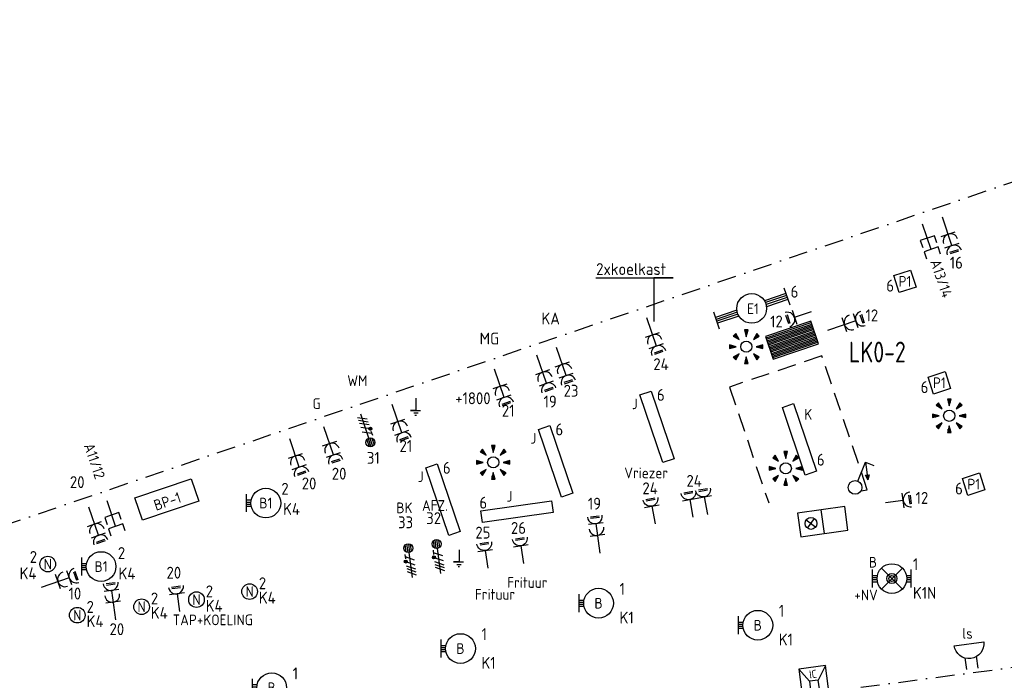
# Model space of a CAD drawing. Header units: millimetres. Extents: x -26318 to 195000, y -34446 to 95000.
# Tile 21 of 22: x 60619 to 77172, y 46559 to 57662. Entities that reach past the tile are written whole.
import ezdxf
from ezdxf.enums import TextEntityAlignment as Align

# ---------------------------------------------------------------- set-up
doc = ezdxf.new("R2010")
doc.units = ezdxf.units.MM
doc.header["$LTSCALE"] = 100
doc.linetypes.add('B0702', pattern=[4.6875, 3.125, -1.5625])
doc.linetypes.add('DASHDOT2', pattern=[12.7, 6.35, -3.175, 0, -3.175])
for name, color, linetype in [('EB62205-_ATTRIB', 2, 'Continuous'), ('EB63101-_ATTRIB', 2, 'Continuous'), ('EB63103-_ATTRIB', 2, 'Continuous'), ('EB63105-_ATTRIB', 2, 'Continuous'), ('EB63109-_ATTRIB', 2, 'Continuous'), ('EB6411--_ATTRIB', 2, 'Continuous'), ('EB6422--_ATTRIB', 2, 'Continuous'), ('EB6441--_ATTRIB', 2, 'Continuous'), ('EL61303-_WANDGOOT', 3, 'Continuous'), ('EL62205-_KRACHT-KAST', 3, 'Continuous'), ('EL63101-_LICHT-ARM', 3, 'Continuous'), ('EL63102-_LICHT-SCH', 3, 'Continuous'), ('EL63103-_LICHT-WCD230V', 3, 'Continuous'), ('EL63105-_LICHT-KAST', 3, 'Continuous'), ('EL63109-_LICHT-ASP400V', 3, 'Continuous'), ('EL63501-_NOODVRL-ARM', 3, 'Continuous'), ('EL6411--_DEURBEL', 3, 'Continuous'), ('EL6422--_INTERCOM', 3, 'Continuous'), ('EL6424--_SYMBOOL', 3, 'Continuous'), ('EL6441--_DATACOM', 3, 'Continuous'), ('EL6540--_TREKTOUW', 2, 'B0702')]:
    doc.layers.add(name, color=color, linetype=linetype)
doc.layers.add('GRENS', color=210, linetype='DASHDOT2', lineweight=30)
doc.styles.add('NORATT', font='iso.shx')
doc.styles.add('NORDIM', font='isocp.shx')
doc.styles.add('ST013', font='iso.shx', dxfattribs={"height": 26})

# ---------------------------------------------------------------- blocks, each defined once
blk = doc.blocks.new('ES3G00')
at = {"color": 0}
blk.add_circle((0, 0), 2.5, dxfattribs=at)
at = {"style": 'NORATT', "flags": 9}
blk.add_attdef('GELIJK', text='', height=1.8, dxfattribs=at).set_placement((3.5, 5), align=Align.MIDDLE_CENTER)
at = {"color": 0, "style": 'NORATT'}
for tag, flags, p in [('SCHAK', 8, (3.5, 2.75)), ('A_CODE', 8, (0, 0)), ('GROEP', 8, (-3.5, -2.75)), ('KAST', 9, (3.5, -2.75))]:
    blk.add_attdef(tag, text='', height=1.8, dxfattribs=dict(at, flags=flags)).set_placement(p, align=Align.MIDDLE)
blk = doc.blocks.new('ES3G10')
for p, q in [((-3.25, -1.5), (-3.25, 1.5)), ((-3.25, 0.52), (-2.44, 0.52)), ((-3.25, 0.17), (-2.49, 0.17)), ((-3.25, -0.17), (-2.49, -0.17)), ((-3.25, -0.52), (-2.44, -0.52))]:
    blk.add_line(p, q)
blk.add_circle((0, 0), 2.5)
at = {"style": 'NORATT', "flags": 9}
blk.add_attdef('GELIJK', text='', height=1.8, dxfattribs=at).set_placement((3.5, 5), align=Align.MIDDLE_CENTER)
at = {"color": 6, "style": 'NORATT'}
for tag, flags, p in [('SCHAK', 8, (3.5, 2.75)), ('A_CODE', 8, (0, 0)), ('GROEP', 8, (-3.5, -2.75)), ('KAST', 9, (3.5, -2.75))]:
    blk.add_attdef(tag, text='', height=1.8, dxfattribs=dict(at, flags=flags)).set_placement(p, align=Align.MIDDLE)
blk = doc.blocks.new('ES652141')
for p, q in [((-2.79, 2.51), (-2.26, 1.98)), ((-2.65, 2.65), (-1.59, 1.59)), ((-2.51, 2.79), (-1.98, 2.26)), ((-0.2, 3.75), (-0.2, 3)), ((0, 3.75), (0, 2.25)), ((0.2, 3.75), (0.2, 3)), ((2.65, 2.65), (1.59, 1.59)), ((2.51, 2.79), (1.98, 2.26)), ((2.79, 2.51), (2.26, 1.98)), ((-3.75, 0.2), (-3, 0.2)), ((-3.75, 0), (-2.25, 0)), ((3.75, 0), (2.25, 0)), ((3.75, 0.2), (3, 0.2)), ((-3.75, -0.2), (-3, -0.2)), ((-2.79, -2.51), (-2.26, -1.98)), ((-2.65, -2.65), (-1.59, -1.59)), ((2.65, -2.65), (1.59, -1.59)), ((2.79, -2.51), (2.26, -1.98)), ((3.75, -0.2), (3, -0.2)), ((-2.51, -2.79), (-1.98, -2.26)), ((-0.2, -3.75), (-0.2, -3)), ((0, -3.75), (0, -2.25)), ((0.2, -3.75), (0.2, -3)), ((2.51, -2.79), (1.98, -2.26))]:
    blk.add_line(p, q)
for points in [[(-1.59, 1.59), (-2.37, 2.93), (-2.93, 2.37)], [(0, 2.25), (0.4, 3.75), (-0.4, 3.75)], [(1.59, 1.59), (2.93, 2.37), (2.37, 2.93)], [(-2.25, 0), (-3.75, 0.4), (-3.75, -0.4)], [(2.25, 0), (3.75, -0.4), (3.75, 0.4)], [(-1.59, -1.59), (-2.93, -2.37), (-2.37, -2.93)], [(1.59, -1.59), (2.37, -2.93), (2.93, -2.37)], [(0, -2.25), (-0.4, -3.75), (0.4, -3.75)]]:
    blk.add_lwpolyline(points, close=True)
blk.add_circle((0, 0), 1.25)
at = {"style": 'NORATT'}
blk.add_attdef('NUMMER', text='', height=1.8, dxfattribs=at).set_placement((0, 5), align=Align.MIDDLE)
for tag, flags, p in [('CODE', 9, (1, 3.5)), ('PANEEL', 9, (0, 3)), ('GRP', 8, (0, -5)), ('RUIMTE', 9, (0, -7.5))]:
    blk.add_attdef(tag, text='', height=1.8, dxfattribs=dict(at, flags=flags)).set_placement(p, align=Align.MIDDLE_LEFT)
at = {"style": 'NORATT', "flags": 8}
blk.add_attdef('M_CODE', text='', height=1.8, dxfattribs=at).set_placement((0, 0), align=Align.MIDDLE_CENTER)
blk = doc.blocks.new('EJ3P21')
at = {"color": 0}
blk.add_lwpolyline([(-6, -1), (-6, 1), (6, 1), (6, -1)], close=True, dxfattribs=at)
at = {"style": 'NORATT'}
for tag, height, flags, p in [('GROEPI', 1.8, 9, (0, 9.5)), ('CODE', 3.5, 8, (0, 4.5)), ('GELIJK', 1.8, 9, (3.5, 5)), ('M_CODE', 1.8, 9, (0, 0)), ('VERMOGEN', 1.8, 9, (0, -5.5)), ('DOEL', 1.8, 9, (0, -7.5)), ('VERMOGENI', 1.8, 9, (0, -9.5)), ('DOELI', 1.8, 9, (0, -11.5))]:
    blk.add_attdef(tag, text='', height=height, dxfattribs=dict(at, flags=flags)).set_placement(p, align=Align.MIDDLE_CENTER)
at = {"style": 'NORATT', "flags": 9}
for tag in ['GELIJKI', 'TAL']:
    blk.add_attdef(tag, text='', height=1.8, rotation=90, dxfattribs=at).set_placement((5, 2.75), align=Align.MIDDLE_CENTER)
at = {"style": 'NORATT'}
for tag, flags, p in [('SCHAK', 8, (3.5, 2.8)), ('A_CODE', 8, (0, 0)), ('GROEP', 8, (-3.5, -2.8)), ('KAST', 9, (3.5, -2.8))]:
    blk.add_attdef(tag, text='', height=1.8, dxfattribs=dict(at, flags=flags)).set_placement(p, align=Align.MIDDLE)
blk = doc.blocks.new('ES081010')
at = {"color": 0}
for p, q in [((-1, 0), (-1, -2)), ((1, -2), (1, 0))]:
    blk.add_line(p, q, dxfattribs=at)
blk.add_lwpolyline([(-2.5, 2.25), (2.5, 2.25, -1)], format="xyb", close=True, dxfattribs=at)
at = {"color": 0, "style": 'NORATT', "flags": 8}
for tag, p in [('NUMMER', (0, 6.75)), ('SCHAK', (0, 4))]:
    blk.add_attdef(tag, text='', height=1.8, dxfattribs=at).set_placement(p, align=Align.MIDDLE)
at = {"style": 'NORATT'}
for tag, flags, p in [('PANEEL', 9, (0, 3)), ('CODE', 9, (1, 3.5)), ('GRP', 8, (0, -5)), ('RUIMTE', 9, (0, -7.5))]:
    blk.add_attdef(tag, text='', height=1.8, dxfattribs=dict(at, flags=flags)).set_placement(p, align=Align.MIDDLE_LEFT)
at = {"style": 'NORATT', "flags": 8}
blk.add_attdef('M_CODE', text='', height=1.8, dxfattribs=at).set_placement((0, 0), align=Align.MIDDLE_CENTER)
blk = doc.blocks.new('ES3W2L')
for p, q in [((1.25, 2), (-1.25, 2)), ((-0.75, 3.25), (0.75, 3.25)), ((-0.75, 3), (0.75, 3)), ((0, 2), (0, -3)), ((1.25, 0), (-1.25, 0))]:
    blk.add_line(p, q)
for centre in [(0, 3.25), (0, 1.25)]:
    blk.add_arc(centre, 1.25, 180, 0)
at = {"style": 'NORATT'}
for tag, height, flags, p in [('GROEPI', 1.8, 9, (0, 9.5)), ('CODE', 3.5, 8, (0, 4.5)), ('M_CODE', 1.8, 9, (0, 0)), ('VERMOGENI', 1.8, 9, (0, -9.5)), ('DOELI', 1.8, 9, (0, -11.5))]:
    blk.add_attdef(tag, text='', height=height, dxfattribs=dict(at, flags=flags)).set_placement(p, align=Align.MIDDLE_CENTER)
for tag, flags, p in [('VERMOGEN', 9, (-2.5, 5)), ('GROEP', 8, (0, 5)), ('SCHAK', 8, (2.5, 5)), ('GELIJKI', 9, (5, 5)), ('GELIJK', 9, (5, 5)), ('TAL', 8, (2.5, 5)), ('KAST', 9, (7, 5))]:
    blk.add_attdef(tag, text='', height=1.8, rotation=90, dxfattribs=dict(at, flags=flags)).set_placement(p, align=Align.MIDDLE_CENTER)
at = {"style": 'NORATT', "flags": 8}
blk.add_attdef('DOEL', text='', height=1.8, rotation=90, dxfattribs=at).set_placement((-2.5, 5), align=Align.MIDDLE_LEFT)
blk = doc.blocks.new('ES111352')
at = {"color": 0}
blk.add_line((0, 1.5), (0, -3), dxfattribs=at)
for points in [[(-1.25, 2.75), (-1.25, 1.5), (1.25, 1.5), (1.25, 2.75)], [(-1.25, 0.75), (-1.25, -0.5), (1.25, -0.5), (1.25, 0.75)]]:
    blk.add_lwpolyline(points, dxfattribs=at)
at = {"color": 0, "style": 'NORATT', "flags": 8}
blk.add_attdef('NUMMER1', text='', height=1.8, rotation=90, dxfattribs=at).set_placement((-1.5, 4.5), align=Align.MIDDLE_LEFT)
at = {"style": 'NORATT', "flags": 8}
blk.add_attdef('NUMMER', text='', height=1.8, rotation=90, dxfattribs=at).set_placement((1.5, 4.5), align=Align.MIDDLE_LEFT)
at = {"style": 'NORATT'}
for tag, flags, p in [('PANEEL', 9, (0, 3)), ('CODE', 9, (1, 3.5)), ('GRP', 8, (0, -5)), ('RUIMTE', 9, (0, -7.5))]:
    blk.add_attdef(tag, text='', height=1.8, dxfattribs=dict(at, flags=flags)).set_placement(p, align=Align.MIDDLE_LEFT)
at = {"style": 'NORATT', "flags": 8}
blk.add_attdef('M_CODE', text='', height=1.8, dxfattribs=at).set_placement((0, 0), align=Align.MIDDLE_CENTER)
blk = doc.blocks.new('ES3W1L')
for p, q in [((1.25, 0), (-1.25, 0)), ((-0.75, 1.25), (0.75, 1.25)), ((-0.75, 1), (0.75, 1)), ((0, 0), (0, -3))]:
    blk.add_line(p, q)
blk.add_arc((0, 1.25), 1.25, 180, 0)
at = {"style": 'NORATT'}
for tag, flags, p in [('VERMOGEN', 9, (-2.5, 3)), ('GROEP', 8, (0, 3)), ('SCHAK', 8, (2.5, 3)), ('GELIJK', 9, (5, 3)), ('TAL', 8, (2.5, 3)), ('KAST', 9, (7, 3))]:
    blk.add_attdef(tag, text='', height=1.8, rotation=90, dxfattribs=dict(at, flags=flags)).set_placement(p, align=Align.MIDDLE_CENTER)
at = {"style": 'NORATT', "flags": 8}
blk.add_attdef('DOEL', text='', height=1.8, rotation=90, dxfattribs=at).set_placement((-2.5, 3), align=Align.MIDDLE_LEFT)
at = {"style": 'NORATT', "flags": 9}
blk.add_attdef('M_CODE', text='', height=1.8, dxfattribs=at).set_placement((0, 0), align=Align.MIDDLE_CENTER)
blk = doc.blocks.new('ES3S1-T')
at = {"color": 1}
blk.add_line((2.31, 4), (2.31, 1), dxfattribs=at)
at = {"color": 0}
blk.add_lwpolyline([(0.58, 1), (2.31, 4), (3.61, 3.25)], dxfattribs=at)
at = {"color": 1}
blk.add_lwpolyline([(2.01, 1.8), (2.61, 1.8), (2.31, 1)], close=True, dxfattribs=at)
blk.add_lwpolyline([(2.16, 1.8), (2.31, 1), (2.46, 1.8), (2.46, 1.8)], dxfattribs=at)
at = {"color": 0}
blk.add_circle((0, 0), 1.15, dxfattribs=at)
at = {"style": 'NORATT'}
for tag, flags, p in [('SCHAK', 8, (3, 5.5)), ('KAST', 9, (-3, 0.5)), ('M_CODE', 9, (0, 0)), ('DOEL', 9, (-3, -2)), ('GROEP', 9, (-3, -4.5))]:
    blk.add_attdef(tag, text='', height=1.8, dxfattribs=dict(at, flags=flags)).set_placement(p, align=Align.MIDDLE_CENTER)
blk = doc.blocks.new('0810A6')
for p, q in [((4, 4), (-4, 4)), ((-4, 4), (-4, 0)), ((0, 0), (0, 4)), ((4, 0), (4, 4)), ((-2.71, 1.29), (-1.29, 2.71)), ((-2.71, 2.71), (-1.29, 1.29)), ((-4, 0), (4, 0))]:
    blk.add_line(p, q)
blk.add_circle((-2, 2), 1)
at = {"style": 'ST013', "flags": 1}
for tag in ['VERMOGEN', 'A2', 'A1', 'CODE', 'GEBOUW', 'KAST', 'RUIMTE']:
    blk.add_attdef(tag, (0, 0), '', height=1.3, dxfattribs=at)
blk = doc.blocks.new('ES111207')
at = {"color": 0}
blk.add_lwpolyline([(5, -2), (-5, -2), (-5, 2), (5, 2)], close=True, dxfattribs=at)
at = {"style": 'NORATT'}
for tag, height, flags, p in [('GROEPI', 1.8, 9, (0, 9.5)), ('GROEP', 1.8, 8, (0, 7.5)), ('CODE', 3.5, 8, (0, 4.5)), ('M_CODE', 1.8, 9, (0, 0)), ('KAST', 1.8, 9, (0, -3.5)), ('VERMOGEN', 1.8, 9, (0, -5.5)), ('DOEL', 1.8, 9, (0, -7.5)), ('VERMOGENI', 1.8, 9, (0, -9.5)), ('DOELI', 1.8, 9, (0, -11.5))]:
    blk.add_attdef(tag, text='', height=height, dxfattribs=dict(at, flags=flags)).set_placement(p, align=Align.MIDDLE_CENTER)
at = {"style": 'NORATT', "flags": 9}
for tag in ['GELIJKI', 'TAL']:
    blk.add_attdef(tag, text='', height=1.8, rotation=90, dxfattribs=at).set_placement((5, 3.75), align=Align.MIDDLE_CENTER)
at = {"color": 0, "style": 'NORATT', "flags": 9}
blk.add_attdef('RUIMTE', text='', height=1.8, dxfattribs=at).set_placement((0, -9.5), align=Align.MIDDLE)
blk = doc.blocks.new('ES2X5')
at = {"color": 0}
for p, q in [((-0.45, 1.4), (-0.45, 2.6)), ((-0.15, 1.27), (-0.15, 2.73)), ((0.15, 1.27), (0.15, 2.73)), ((0.45, 1.4), (0.45, 2.6)), ((0, 1.25), (0, -3))]:
    blk.add_line(p, q, dxfattribs=at)
at = {"color": 1}
for p, q in [((-0.88, -0.38), (-0.88, 0.01)), ((-0.78, -0.42), (-0.78, 0.06)), ((-0.73, 1.04), (-0.73, 0.3)), ((-0.73, 0.67), (0.73, -0.07)), ((-0.69, -0.42), (-0.69, 0.06)), ((-0.59, -0.38), (-0.59, 0.01)), ((-0.73, -0.18), (0.73, -0.92)), ((-0.73, -0.88), (0.73, -1.62)), ((-0.73, -1.37), (0.73, -2.11)), ((-0.73, -1.86), (0.73, -2.6))]:
    blk.add_line(p, q, dxfattribs=at)
at = {"color": 0}
blk.add_circle((0, 2), 0.75, dxfattribs=at)
at = {"color": 1}
blk.add_circle((-0.73, -0.18), 0.245, dxfattribs=at)
at = {"style": 'NORATT'}
for tag, flags, p in [('VERMOGEN', 9, (-2.5, 4.5)), ('GROEP', 8, (0, 4.5)), ('SCHAK', 8, (2.5, 4.5)), ('KAST', 9, (7, 4.5)), ('DOEL', 8, (-2.5, 1))]:
    blk.add_attdef(tag, text='', height=1.8, rotation=90, dxfattribs=dict(at, flags=flags)).set_placement(p, align=Align.MIDDLE_LEFT)
for tag, flags, p in [('GELIJK', 9, (5, 4.5)), ('TAL', 8, (2.5, 4.5))]:
    blk.add_attdef(tag, text='', height=1.8, rotation=90, dxfattribs=dict(at, flags=flags)).set_placement(p, align=Align.MIDDLE_CENTER)
at = {"style": 'NORATT', "flags": 9}
blk.add_attdef('M_CODE', text='', height=1.8, dxfattribs=at).set_placement((0, 0), align=Align.MIDDLE_CENTER)
blk = doc.blocks.new('ES111651')
at = {"color": 0}
for p, q in [((-3.75, 3), (-3.75, -3)), ((-3.5, 3), (-3.5, -3)), ((-3.25, 3), (-3.25, -3)), ((-3, 3), (-3, -3)), ((0, 1), (3, 3)), ((0, -1), (0, 1)), ((-2, -1), (-2, -1)), ((3, -3), (0, -1))]:
    blk.add_line(p, q, dxfattribs=at)
for points in [[(3, 3), (-4, 3), (-4, -3), (3, -3)], [(-2, 1), (-2, -1), (0, -1), (0, 1)]]:
    blk.add_lwpolyline(points, close=True, dxfattribs=at)
at = {"color": 0, "style": 'NORATT', "flags": 8}
for tag, p in [('NUMMER', (5, 0)), ('CODE', (1.5, 0))]:
    blk.add_attdef(tag, text='', height=1.8, rotation=270, dxfattribs=at).set_placement(p, align=Align.MIDDLE)
at = {"style": 'NORATT'}
for tag, flags, p in [('PANEEL', 9, (0, 3)), ('GRP', 8, (0, -5)), ('RUIMTE', 9, (0, -7.5))]:
    blk.add_attdef(tag, text='', height=1.8, dxfattribs=dict(at, flags=flags)).set_placement(p, align=Align.MIDDLE_LEFT)
at = {"style": 'NORATT', "flags": 8}
blk.add_attdef('M_CODE', text='', height=1.8, dxfattribs=at).set_placement((0, 0), align=Align.MIDDLE_CENTER)
blk = doc.blocks.new('EJ3T01')
at = {"color": 0}
for p, q in [((-1.77, 1.77), (1.77, -1.77)), ((1.77, 1.77), (-1.77, -1.77)), ((-3.25, -1.5), (-3.25, 1.5)), ((-3.25, 0.52), (-2.44, 0.52)), ((-3.25, 0.17), (-2.49, 0.17)), ((2.44, 0.52), (3.25, 0.52)), ((2.49, 0.17), (3.25, 0.17)), ((3.25, -1.5), (3.25, 1.5)), ((-3.25, -0.17), (-2.49, -0.17)), ((-3.25, -0.52), (-2.44, -0.52)), ((2.44, -0.52), (3.25, -0.52)), ((2.49, -0.17), (3.25, -0.17))]:
    blk.add_line(p, q, dxfattribs=at)
blk.add_lwpolyline([(1.77, -1.77), (1.75, -1.75)], dxfattribs=at)
for radius in [2.5, 0.85, 0.5]:
    blk.add_circle((0, 0), radius, dxfattribs=at)
at = {"style": 'NORATT', "flags": 9}
blk.add_attdef('GELIJK', text='', height=1.8, dxfattribs=at).set_placement((3.5, 5), align=Align.MIDDLE_CENTER)
at = {"color": 0, "style": 'NORATT'}
for tag, flags, p in [('A_CODE', 8, (-3.5, 2.75)), ('SCHAK', 8, (3.5, 2.75)), ('GROEP', 8, (-3.5, -2.75)), ('KAST', 9, (3.5, -2.75))]:
    blk.add_attdef(tag, text='', height=1.8, dxfattribs=dict(at, flags=flags)).set_placement(p, align=Align.MIDDLE)
blk = doc.blocks.new('136e1')
at = {"color": 0}
for p, q in [((-26232, -70978, 2600), (-26135, -71262, 2600)), ((-26200, -71070, 2600), (-26561, -71192, 2600)), ((-26189, -71103, 2600), (-26545, -71224, 2600)), ((-26178, -71136, 2600), (-26534, -71257, 2600)), ((-26167, -71169, 2600), (-26527, -71292, 2600)), ((-27415, -71380, 2600), (-27319, -71664, 2600)), ((-27024, -71350, 2600), (-27384, -71472, 2600)), ((-27017, -71384, 2600), (-27373, -71505, 2600)), ((-27006, -71417, 2600), (-27361, -71538, 2600)), ((-26990, -71449, 2600), (-27350, -71571, 2600))]:
    blk.add_line(p, q, dxfattribs=at)
at = {"color": 0, "elevation": 2600}
blk.add_lwpolyline([(-27000, -71210), (-26997, -71211)], dxfattribs=at)
at = {"color": 0}
blk.add_circle((-26775, -71321, 2600), 250, dxfattribs=at)
at = {"color": 0, "style": 'NORATT'}
for tag, flags, p in [('GROEP', 8, (-26532, -70948, 2600)), ('KAST', 9, (-27195, -71173, 2600)), ('A_CODE', 8, (-26355, -71469, 2600)), ('SCHAK', 8, (-27018, -71694, 2600))]:
    blk.add_attdef(tag, text='', height=180, rotation=198.75, dxfattribs=dict(at, flags=flags)).set_placement(p, align=Align.MIDDLE)
at = {"style": 'NORATT', "flags": 9}
blk.add_attdef('GELIJK', text='', height=180, rotation=198.75, dxfattribs=at).set_placement((-26946, -71907, 2600), align=Align.MIDDLE_CENTER)
blk = doc.blocks.new('EJ3P13')
at = {"color": 0}
blk.add_lwpolyline([(-3, -3), (-3, 3), (3, 3), (3, -3)], close=True, dxfattribs=at)
at = {"style": 'NORATT', "flags": 9}
blk.add_attdef('GELIJK', text='', height=1.8, dxfattribs=at).set_placement((3.5, 5), align=Align.MIDDLE_CENTER)
at = {"color": 0, "style": 'NORATT'}
for tag, flags, p in [('SCHAK', 8, (3.5, 4.75)), ('A_CODE', 8, (0, 0)), ('GROEP', 8, (-3.5, -4.75)), ('KAST', 9, (3.5, -4.75))]:
    blk.add_attdef(tag, text='', height=1.8, dxfattribs=dict(at, flags=flags)).set_placement(p, align=Align.MIDDLE)
blk = doc.blocks.new('ES111261')
at = {"color": 0}
for p, q in [((-5, 1.75), (5, 1.75)), ((-5, 1.5), (5, 1.5)), ((-5, 1.25), (5, 1.25)), ((-5, 1), (5, 1)), ((-5, 0.75), (5, 0.75)), ((-5, 0.5), (5, 0.5)), ((-5, 0.25), (5, 0.25)), ((-5, 0), (5, 0)), ((-5, -0.25), (5, -0.25)), ((-5, -0.5), (5, -0.5)), ((-5, -0.75), (5, -0.75)), ((-5, -1), (5, -1)), ((-5, -1.25), (5, -1.25)), ((-5, -1.5), (5, -1.5)), ((-5, -1.75), (5, -1.75)), ((-5, -2), (5, -2))]:
    blk.add_line(p, q, dxfattribs=at)
blk.add_lwpolyline([(-5, -2), (5, -2), (5, 2), (-5, 2)], close=True, dxfattribs=at)
at = {"style": 'NORATT'}
for tag, height, flags, p in [('GROEPI', 1.8, 9, (0, 9.5)), ('GROEP', 1.8, 8, (0, 7.5)), ('CODE', 3.5, 8, (0, 4.5)), ('M_CODE', 1.8, 9, (0, 0)), ('KAST', 1.8, 9, (0, -3.5)), ('VERMOGEN', 1.8, 9, (0, -5.5)), ('DOEL', 1.8, 9, (0, -7.5)), ('VERMOGENI', 1.8, 9, (0, -9.5)), ('DOELI', 1.8, 9, (0, -11.5))]:
    blk.add_attdef(tag, text='', height=height, dxfattribs=dict(at, flags=flags)).set_placement(p, align=Align.MIDDLE_CENTER)
at = {"style": 'NORATT', "flags": 9}
for tag in ['GELIJKI', 'TAL']:
    blk.add_attdef(tag, text='', height=1.8, rotation=90, dxfattribs=at).set_placement((5, 3.75), align=Align.MIDDLE_CENTER)
at = {"color": 0, "style": 'NORATT', "flags": 9}
blk.add_attdef('RUIMTE', text='', height=1.8, dxfattribs=at).set_placement((0, -9.5), align=Align.MIDDLE)

msp = doc.modelspace()

# ---------------------------------------------------------------- linework, layer by layer
at = {"layer": 'EL61303-_WANDGOOT', "color": 1, "elevation": -16800}
msp.add_lwpolyline([(70304, 53324), (71606, 53324), (71278, 53324), (71278, 52588)], dxfattribs=at)
at = {"layer": 'EL61303-_WANDGOOT', "elevation": -16800}
for points in [[(67280, 51300), (67280, 51096), (67188, 51096), (67355, 51096)], [(67243, 51054), (67318, 51054)], [(67263, 51017), (67288, 51017)], [(68005, 48753), (68005, 48549), (67914, 48549), (68080, 48549)], [(67968, 48507), (68043, 48507)], [(67989, 48470), (68014, 48470)]]:
    msp.add_lwpolyline(points, dxfattribs=at)
at = {"layer": 'EL6540--_TREKTOUW'}
for p, q in [((74104, 52014), (72551, 51487)), ((74869, 49760), (74104, 52014)), ((72551, 51487), (73211, 49542)), ((74766, 49746, -15600), (74869, 49760))]:
    msp.add_line(p, q, dxfattribs=at)
at = {"layer": 'GRENS', "ltscale": 0.5, "elevation": -16800}
for points in [[(47418, 54838), (48453, 53566), (53595, 55182), (56125, 47720), (85316, 57662)], [(62753, 36645), (68807, 38700), (69605, 36350), (73167, 37559), (71986, 41037), (75530, 42240), (74132, 46359), (79244, 47032), (79189, 47445), (88787, 48708)]]:
    msp.add_lwpolyline(points, dxfattribs=at)

# ---------------------------------------------------------------- block references
at = {"layer": 'EL62205-_KRACHT-KAST'}
ref = msp.add_blockref('ES111261', (73603, 52277, -16800), dxfattribs=dict(at, xscale=79.99999999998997, yscale=100, zscale=100, rotation=18.7503157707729))
ref.add_attrib('CODE', 'LK0-2', dxfattribs={"layer": 'EB62205-_ATTRIB', "color": 3, "height": 350, "style": 'NORATT', "width": 0.846497, "flags": 8}).set_placement((75037, 52076, -16800), align=Align.MIDDLE_CENTER)
at = {"layer": 'EL63101-_LICHT-ARM'}
ref = msp.add_blockref('EJ3P13', (75501, 53265, -16800), dxfattribs=dict(at, xscale=50.00000000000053, yscale=50.00000000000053, zscale=50.00000000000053, rotation=17.93341134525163))
ref.add_attrib('A_CODE', 'P1', dxfattribs={"layer": 'EB63101-_ATTRIB', "color": 1, "height": 180, "style": 'NORATT', "flags": 8}).set_placement((75501, 53265, -16800), align=Align.MIDDLE)
ref = msp.add_blockref('136e1', (99700, 124131, -16800), dxfattribs=at)
ref.add_attrib('A_CODE', 'E1', dxfattribs={"layer": '0', "color": 1, "height": 180, "style": 'NORATT'}).set_placement((72947, 52804, -14200), align=Align.MIDDLE)
at = {"layer": 'EL63101-_LICHT-ARM', "xscale": 75, "yscale": 75, "zscale": 75}
for p in [(72834, 52166, -16800), (76246, 51005, -16800), (68580, 50222, -16800), (73498, 50121, -25680)]:
    msp.add_blockref('ES652141', p, dxfattribs=at)
at = {"layer": 'EL63101-_LICHT-ARM'}
ref = msp.add_blockref('EJ3P13', (76080, 51560, -16800), dxfattribs=dict(at, xscale=50.00000000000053, yscale=50.00000000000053, zscale=50.00000000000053, rotation=17.93341134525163))
ref.add_attrib('A_CODE', 'P1', dxfattribs={"layer": 'EB63101-_ATTRIB', "color": 1, "height": 180, "style": 'NORATT', "flags": 8}).set_placement((76080, 51560, -16800), align=Align.MIDDLE)
ref = msp.add_blockref('EJ3P21', (71334, 50820), dxfattribs=dict(at, xscale=100.0000000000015, yscale=100.0000000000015, zscale=100.0000000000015, rotation=108.6999999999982))
ref.add_attrib('A_CODE', 'J', dxfattribs={"layer": 'EB63101-_ATTRIB', "color": 1, "height": 180, "style": 'NORATT', "flags": 8}).set_placement((70958, 51206), align=Align.MIDDLE)
ref = msp.add_blockref('EJ3P21', (73728, 50609, -25680), dxfattribs=dict(at, xscale=99.99999999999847, yscale=99.99999999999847, zscale=99.99999999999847, rotation=288.7499999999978))
ref.add_attrib('A_CODE', 'K', dxfattribs={"layer": 'EB63101-_ATTRIB', "color": 1, "height": 180, "style": 'NORATT', "flags": 8}).set_placement((73876, 51029, -25680), align=Align.MIDDLE)
ref = msp.add_blockref('EJ3P21', (69629, 50240), dxfattribs=dict(at, xscale=100.0000000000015, yscale=100.0000000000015, zscale=100.0000000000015, rotation=108.6999999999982))
ref.add_attrib('A_CODE', 'J', dxfattribs={"layer": 'EB63101-_ATTRIB', "color": 1, "height": 180, "style": 'NORATT', "flags": 8}).set_placement((69254, 50626), align=Align.MIDDLE)
ref = msp.add_blockref('EJ3P21', (67736, 49595), dxfattribs=dict(at, xscale=100.0000000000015, yscale=100.0000000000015, zscale=100.0000000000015, rotation=108.6999999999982))
ref.add_attrib('A_CODE', 'J', dxfattribs={"layer": 'EB63101-_ATTRIB', "color": 1, "height": 180, "style": 'NORATT', "flags": 8}).set_placement((67361, 49981), align=Align.MIDDLE)
ref = msp.add_blockref('EJ3P13', (76658, 49856, -16800), dxfattribs=dict(at, xscale=50.00000000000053, yscale=50.00000000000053, zscale=50.00000000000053, rotation=17.93341134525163))
ref.add_attrib('A_CODE', 'P1', dxfattribs={"layer": 'EB63101-_ATTRIB', "color": 1, "height": 180, "style": 'NORATT', "flags": 8}).set_placement((76658, 49856, -16800), align=Align.MIDDLE)
ref = msp.add_blockref('ES3G10', (64757, 49538, -14400), dxfattribs=dict(at, xscale=100, yscale=100, zscale=100))
ref.add_attrib('A_CODE', 'B1', dxfattribs={"layer": 'EB63101-_ATTRIB', "color": 1, "height": 180, "style": 'NORATT', "flags": 8}).set_placement((64757, 49538, -14400), align=Align.MIDDLE)
ref = msp.add_blockref('EJ3P21', (68981, 49393), dxfattribs=dict(at, xscale=100.0000000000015, yscale=100.0000000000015, zscale=100.0000000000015, rotation=187.9322175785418))
ref.add_attrib('A_CODE', 'J', dxfattribs={"layer": 'EB63101-_ATTRIB', "color": 1, "height": 180, "style": 'NORATT', "flags": 8}).set_placement((68854, 49650), align=Align.MIDDLE)
ref = msp.add_blockref('ES3G10', (61987, 48471, -14400), dxfattribs=dict(at, xscale=100, yscale=100, zscale=100))
ref.add_attrib('A_CODE', 'B1', dxfattribs={"layer": 'EB63101-_ATTRIB', "color": 1, "height": 180, "style": 'NORATT', "flags": 8}).set_placement((61987, 48471, -14400), align=Align.MIDDLE)
ref = msp.add_blockref('ES3G00', (61092, 48512, -10080), dxfattribs=dict(at, xscale=52.5, yscale=52.5, zscale=52.5))
ref.add_attrib('A_CODE', 'N', dxfattribs={"layer": 'EB63101-_ATTRIB', "color": 1, "height": 180, "style": 'NORATT', "flags": 8}).set_placement((61092, 48512, -10080), align=Align.MIDDLE)
ref = msp.add_blockref('ES3G00', (64485, 48051, -26880), dxfattribs=dict(at, xscale=52.5, yscale=52.5, zscale=52.5))
ref.add_attrib('A_CODE', 'N', dxfattribs={"layer": 'EB63101-_ATTRIB', "color": 1, "height": 180, "style": 'NORATT', "flags": 8}).set_placement((64485, 48051, -26880), align=Align.MIDDLE)
ref = msp.add_blockref('ES3G00', (63592, 47915, -26880), dxfattribs=dict(at, xscale=52.5, yscale=52.5, zscale=52.5))
ref.add_attrib('A_CODE', 'N', dxfattribs={"layer": 'EB63101-_ATTRIB', "color": 1, "height": 180, "style": 'NORATT', "flags": 8}).set_placement((63592, 47915, -26880), align=Align.MIDDLE)
ref = msp.add_blockref('ES3G10', (70351, 47855, -14400), dxfattribs=dict(at, xscale=100, yscale=100, zscale=100))
ref.add_attrib('A_CODE', 'B', dxfattribs={"layer": 'EB63101-_ATTRIB', "color": 1, "height": 180, "style": 'NORATT', "flags": 8}).set_placement((70351, 47855, -14400), align=Align.MIDDLE)
ref = msp.add_blockref('ES3G00', (62669, 47795, -26880), dxfattribs=dict(at, xscale=52.5, yscale=52.5, zscale=52.5))
ref.add_attrib('A_CODE', 'N', dxfattribs={"layer": 'EB63101-_ATTRIB', "color": 1, "height": 180, "style": 'NORATT', "flags": 8}).set_placement((62669, 47795, -26880), align=Align.MIDDLE)
ref = msp.add_blockref('ES3G00', (61588, 47654, -26880), dxfattribs=dict(at, xscale=52.5, yscale=52.5, zscale=52.5))
ref.add_attrib('A_CODE', 'N', dxfattribs={"layer": 'EB63101-_ATTRIB', "color": 1, "height": 180, "style": 'NORATT', "flags": 8}).set_placement((61588, 47654, -26880), align=Align.MIDDLE)
ref = msp.add_blockref('ES3G10', (73028, 47485, -14400), dxfattribs=dict(at, xscale=100, yscale=100, zscale=100))
ref.add_attrib('A_CODE', 'B', dxfattribs={"layer": 'EB63101-_ATTRIB', "color": 1, "height": 180, "style": 'NORATT', "flags": 8}).set_placement((73028, 47485, -14400), align=Align.MIDDLE)
ref = msp.add_blockref('ES3G10', (68030, 47093, -14400), dxfattribs=dict(at, xscale=100, yscale=100, zscale=100))
ref.add_attrib('A_CODE', 'B', dxfattribs={"layer": 'EB63101-_ATTRIB', "color": 1, "height": 180, "style": 'NORATT', "flags": 8}).set_placement((68030, 47093, -14400), align=Align.MIDDLE)
ref = msp.add_blockref('ES3G10', (64856, 46434, -14400), dxfattribs=dict(at, xscale=100, yscale=100, zscale=100))
ref.add_attrib('A_CODE', 'B', dxfattribs={"layer": 'EB63101-_ATTRIB', "color": 1, "height": 180, "style": 'NORATT', "flags": 8}).set_placement((64856, 46434, -14400), align=Align.MIDDLE)
at = {"layer": 'EL63102-_LICHT-SCH', "xscale": 100, "yscale": 100, "zscale": 100, "rotation": 7.499999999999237}
msp.add_blockref('ES3S1-T', (74664, 49800, -15600), dxfattribs=at)
at = {"layer": 'EL63103-_LICHT-WCD230V'}
for name, p, xscale, yscale, zscale, rotation in [('ES3W2L', (76228, 54057, -15750), 100, 100, 100, 198.7500000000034), ('ES3W1L', (73644, 52661, -15750), 99.99999999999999, 99.99999999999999, 99.99999999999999, 108.7499999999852), ('ES3W2L', (71258, 52367, -16800), 100.0000000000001, 100.0000000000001, 100.0000000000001, 198.749901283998), ('ES3W2L', (74486, 52535, -15750), 100, 100, 100, 288.7499999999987), ('ES3W2L', (69742, 51870, -18150), 100, 100, 100, 198.7499012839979), ('ES3W2L', (69412, 51740, -18150), 100, 100, 100, 198.7499012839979), ('ES3W2L', (68697, 51504, -18150), 100, 100, 100, 198.7499012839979), ('ES3W2L', (66978, 50910, -18150), 100, 100, 100, 198.7499012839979), ('ES3W2L', (65256, 50333, -15750), 100, 100, 100, 198.7500000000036), ('ES3W1L', (71883, 49597, -16800), -100.0000000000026, 99.999999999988, 100, 10.55295017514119), ('ES3W1L', (72129, 49643, -16800), -100.0000000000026, 99.999999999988, 100, 10.55295017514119), ('ES3W1L', (75474, 49582, -15750), 99.99999999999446, 99.99999999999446, 99.99999999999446, 277.5000000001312), ('ES3W2L', (61879, 49186, -15750), 100, 100, 100, 198.750016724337), ('ES3W2L', (70331, 48994, -15750), 99.99999999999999, 99.99999999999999, 99.99999999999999, 7.500000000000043), ('ES3W2L', (61264, 48217, -15750), 100, 100, 100, 288.750016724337), ('ES3W2L', (62191, 47872, -15750), 99.99999999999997, 99.99999999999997, 99.99999999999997, 7.499999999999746)]:
    msp.add_blockref(name, p, dxfattribs=dict(at, xscale=xscale, yscale=yscale, zscale=zscale, rotation=rotation))
ref = msp.add_blockref('ES3W2L', (65831, 50538, -16800), dxfattribs=dict(at, xscale=100.0000000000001, yscale=100.0000000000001, zscale=100.0000000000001, rotation=198.7500000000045))
ref.add_attrib('DOEL', 'G', dxfattribs={"layer": 'EB63103-_ATTRIB', "color": 1, "height": 180, "style": 'NORATT', "flags": 8}).set_placement((65542, 51210, -16800), align=Align.MIDDLE_LEFT)
ref = msp.add_blockref('ES3W1L', (71245, 49486, -16800), dxfattribs=dict(at, xscale=-100.0000000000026, yscale=99.999999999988, zscale=100, rotation=10.55295017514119))
ref.add_attrib('DOEL', 'Vriezer', dxfattribs={"layer": '0', "color": 1, "height": 180, "style": 'NORATT', "flags": 8}).set_placement((70784, 50045, -16800), align=Align.MIDDLE_LEFT)
ref = msp.add_blockref('ES3W1L', (68447, 48742, -16800), dxfattribs=dict(at, xscale=-100.0000000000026, yscale=99.99999999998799, zscale=100, rotation=8.424817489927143))
ref.add_attrib('DOEL', 'Frituur', dxfattribs={"layer": '0', "color": 1, "height": 180, "style": 'NORATT', "flags": 8}).set_placement((68271, 48005, -16800), align=Align.MIDDLE_LEFT)
ref = msp.add_blockref('ES3W1L', (69045, 48821, -16800), dxfattribs=dict(at, xscale=-100.0000000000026, yscale=99.999999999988, zscale=100, rotation=8.424817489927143))
ref.add_attrib('DOEL', 'Frituur', dxfattribs={"layer": '0', "color": 1, "height": 180, "style": 'NORATT', "flags": 8}).set_placement((68814, 48203, -16800), align=Align.MIDDLE_LEFT)
ref = msp.add_blockref('ES3W1L', (63264, 48012, -16800), dxfattribs=dict(at, xscale=100.0000000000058, yscale=100.0000000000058, zscale=100.0000000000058, rotation=7.802191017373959))
ref.add_attrib('DOEL', 'TAP+KOELING', dxfattribs={"layer": '0', "color": 1, "height": 180, "style": 'NORATT', "flags": 8}).set_placement((63191, 47575), align=Align.MIDDLE_LEFT)
at = {"layer": 'EL63105-_LICHT-KAST'}
ref = msp.add_blockref('ES111207', (63093, 49598, -15800), dxfattribs=dict(at, xscale=100, yscale=100, zscale=100, rotation=198.7500000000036))
ref.add_attrib('GROEP', 'BP-1', dxfattribs={"layer": 'EB63105-_ATTRIB', "color": 1, "height": 180, "rotation": 18.75, "style": 'NORATT', "flags": 8}).set_placement((63102, 49567, -15800), align=Align.MIDDLE_CENTER)
at = {"layer": 'EL63109-_LICHT-ASP400V'}
ref = msp.add_blockref('ES2X5', (66451, 50747, -16600), dxfattribs=dict(at, xscale=99.99999999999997, yscale=99.99999999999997, zscale=99.99999999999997, rotation=198.7499012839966))
ref.add_attrib('DOEL', 'WM', dxfattribs={"layer": 'EB63109-_ATTRIB', "color": 1, "height": 180, "style": 'NORATT', "flags": 8}).set_placement((66128, 51595, -16600), align=Align.MIDDLE_LEFT)
ref = msp.add_blockref('ES2X5', (67180, 48582, -16600), dxfattribs=dict(at, xscale=99.99999999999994, yscale=99.99999999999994, zscale=99.99999999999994, rotation=7.500000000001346))
ref.add_attrib('DOEL', 'BK', dxfattribs={"layer": 'EB63109-_ATTRIB', "color": 1, "height": 180, "style": 'NORATT', "flags": 8}).set_placement((67223, 49458, -16600), align=Align.MIDDLE_RIGHT)
ref = msp.add_blockref('ES2X5', (67654, 48653, 16800), dxfattribs=dict(at, xscale=100, yscale=100, zscale=100, rotation=7.500000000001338))
ref.add_attrib('DOEL', 'AFZ.', dxfattribs={"layer": 'EB63109-_ATTRIB', "color": 1, "height": 180, "style": 'NORATT', "flags": 8}).set_placement((67820, 49497, 16800), align=Align.MIDDLE_RIGHT)
at = {"layer": 'EL63501-_NOODVRL-ARM'}
ref = msp.add_blockref('EJ3T01', (75283, 48269, -14400), dxfattribs=dict(at, xscale=100, yscale=100, zscale=100))
ref.add_attrib('A_CODE', 'B', dxfattribs={"layer": '0', "color": 1, "height": 180, "style": 'NORATT', "flags": 8}).set_placement((74963, 48544, -14400), align=Align.MIDDLE)
ref.add_attrib('GROEP', '+NV', dxfattribs={"layer": '0', "color": 1, "height": 180, "style": 'NORATT', "flags": 8}).set_placement((74847, 47994, -14400), align=Align.MIDDLE)
at = {"layer": 'EL6411--_DEURBEL'}
ref = msp.add_blockref('ES081010', (76607, 46950), dxfattribs=dict(at, xscale=100, yscale=100, zscale=100, rotation=7.500000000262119))
ref.add_attrib('SCHAK', 'ls', dxfattribs={"layer": 'EB6411--_ATTRIB', "color": 1, "height": 180, "style": 'NORATT', "flags": 8}).set_placement((76554, 47347), align=Align.MIDDLE)
at = {"layer": 'EL6422--_INTERCOM'}
ref = msp.add_blockref('ES111651', (73971, 46553), dxfattribs=dict(at, xscale=75.00000000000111, yscale=75.00000000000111, zscale=75.00000000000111, rotation=97.50000000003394))
ref.add_attrib('CODE', 'IC', dxfattribs={"layer": 'EB6422--_ATTRIB', "color": 1, "height": 135, "rotation": 7.5, "style": 'NORATT', "flags": 8}).set_placement((73956, 46664), align=Align.MIDDLE)
at = {"layer": 'EL6424--_SYMBOOL', "xscale": 99.99999999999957, "yscale": 99.99999999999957, "zscale": 99.99999999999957, "rotation": 7.999999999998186}
msp.add_blockref('0810A6', (74148, 49026), dxfattribs=at)
at = {"layer": 'EL6441--_DATACOM'}
ref = msp.add_blockref('ES111352', (75894, 53944, -15750), dxfattribs=dict(at, xscale=100, yscale=100, zscale=100, rotation=198.7500000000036))
ref.add_attrib('NUMMER1', 'A13/14', dxfattribs={"layer": 'EB6441--_ATTRIB', "color": 1, "height": 180, "rotation": 288.75, "style": 'NORATT', "flags": 8}).set_placement((76008, 53625, -15750), align=Align.MIDDLE_LEFT)
ref = msp.add_blockref('ES111352', (62184, 49290, -15750), dxfattribs=dict(at, xscale=100, yscale=100, zscale=100, rotation=198.750016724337))
ref.add_attrib('NUMMER1', 'A11/12', dxfattribs={"layer": 'EB6441--_ATTRIB', "color": 1, "height": 180, "rotation": 288.75, "style": 'NORATT', "flags": 8}).set_placement((61778, 50536, -15750), align=Align.MIDDLE_LEFT)

# ---------------------------------------------------------------- texts
at = {"layer": 'EL63101-_LICHT-ARM', "color": 1, "style": 'NORDIM'}
for s, p in [('2xkoelkast', (70311, 53371, -34450)), ('6', (73580, 52991, -16800)), ('6', (75188, 53092, -16800)), ('6', (75767, 51387, -16800)), ('6', (71332, 51256, -2400)), ('6', (69627, 50676, -2400)), ('6', (74021, 50167, -16800)), ('6', (67734, 50031, -2400)), ('2', (65018, 49678, -16800)), ('6', (76345, 49683, -16800)), ('K4', (65048, 49339, -16800)), ('6', (68348, 49445)), ('2', (60788, 48532, -16800)), ('2', (62270, 48598, -16800)), ('1', (75636, 48411, -16800)), ('K4', (60618, 48257, -16800)), ('K4', (62281, 48255, -16800)), ('2', (64640, 48090, -33600)), ('1', (70704, 47997, -16800)), ('2', (62824, 47834, -33600)), ('2', (63747, 47954, -33600)), ('K4', (64640, 47848, -33600)), ('K1N', (75636, 47928, -16800)), ('2', (61744, 47693, -33600)), ('K4', (63747, 47712, -33600)), ('K4', (62824, 47593, -33600)), ('K1', (70704, 47513, -16800)), ('1', (73381, 47627, -16800)), ('K4', (61744, 47452, -33600)), ('1', (68383, 47235, -16800)), ('K1', (73381, 47144, -16800)), ('K1', (68383, 46752, -16800)), ('1', (65209, 46576, -16800))]:
    msp.add_text(s, height=200, dxfattribs=at).set_placement(p)
at = {"layer": 'EL63103-_LICHT-WCD230V', "color": 7, "style": 'NORDIM'}
for s, p in [('16', (76255, 53478, -33400)), ('12', (73235, 52489, -33400)), ('12', (74839, 52593, -33400)), ('24', (71272, 51772, -34450)), ('23', (69764, 51326, -33400)), ('+1800', (67942, 51199, -16600)), ('19', (69426, 51144, -35800)), ('21', (68725, 50991, -33400)), ('21', (67005, 50397, -33400)), ('31', (66456, 50197, -33400)), ('20', (61464, 49790, -33400)), ('20', (65866, 49932, -33400)), ('24', (71828, 49811, -34450)), ('20', (65361, 49768, -33400)), ('24', (71088, 49686, -34450)), ('12', (75681, 49525, -33400)), ('19', (70171, 49428, -33400)), ('32', (67454, 49184)), ('33', (66980, 49114, -33400)), ('26', (68878, 49020, -34450)), ('25', (68280, 48941, -34450)), ('20', (63088, 48268, -16800)), ('10', (61441, 47917, -33400)), ('20', (62130, 47318, -33400))]:
    msp.add_text(s, height=200, dxfattribs=at).set_placement(p)
at = {"layer": 'EL63103-_LICHT-WCD230V', "color": 1, "style": 'NORDIM'}
for s, p in [('KA', (69391, 52539, -33400)), ('MG', (68352, 52203, -33400))]:
    msp.add_text(s, height=200, dxfattribs=at).set_placement(p)

doc.saveas('drawing.dxf')
